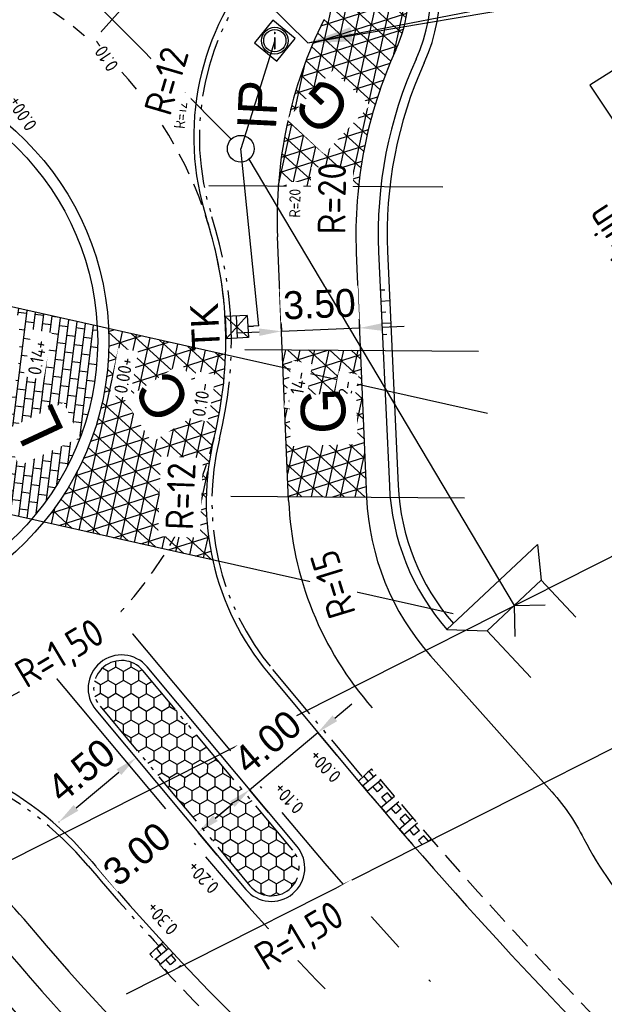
# Model space of a CAD drawing. Header units: metres. Extents: x 121793 to 127505, y 451003 to 453667.
# Tile 25 of 40: x 122195 to 122222, y 452578 to 452622. Entities that reach past the tile are written whole.
import ezdxf
from ezdxf.enums import TextEntityAlignment as Align

# ---------------------------------------------------------------- set-up
doc = ezdxf.new("R2010")
doc.units = ezdxf.units.M
doc.header["$LTSCALE"] = 4
for name, pattern in [('ONTWERPAS', [3, 2, -0.5, 0, -0.5]), ('ontwerpbestand sloot WK$0$STIPPELFIJN', [0.375, 0.25, -0.125]), ('ontwerpbestand sloot WK$0$STREEP-2X-PUNT', [1.03, 0.65, -0.1, 0.04, -0.1, 0.04, -0.1]), ('STIPPELFIJN', [0.375, 0.25, -0.125])]:
    doc.linetypes.add(name, pattern=pattern)
for name, color, linetype in [('ontwerpbestand sloot WK$0$WEG-NW-VERHARDING', 42, 'Continuous'), ('WEG-AS-ONTWERP', 2, 'ONTWERPAS'), ('WEG-NW-ARCERING18', 1, 'Continuous'), ('WEG-NW-BAND-11_22', 7, 'ontwerpbestand sloot WK$0$STREEP-2X-PUNT'), ('WEG-NW-BERM', 3, 'Continuous'), ('WEG-NW-BERMVERHARDING', 1, 'Continuous'), ('WEG-NW-BSS VOEGSTONE', 1, 'Continuous'), ('WEG-NW-DUIKER', 7, 'ontwerpbestand sloot WK$0$STIPPELFIJN'), ('WEG-NW-HOOGTE ROTONDE', 4, 'Continuous'), ('WEG-NW-MARKERING', 7, 'ontwerpbestand sloot WK$0$STIPPELFIJN'), ('WEG-NW-RIOLERING', 4, 'RIOLERING'), ('WEG-NW-RIOLERING KOLKLEIDING 125', 3, 'DRAINAGE'), ('WEG-NW-RIOLERING TEKST 1 op 200', 7, 'Continuous'), ('WEG-NW-RIOLERING TEKST 1 op 500', 7, 'Continuous'), ('WEG-NW-RIOLERING-cont', 4, 'Continuous'), ('WEG-NW-RIOLERING_CONT', 4, 'Continuous'), ('WEG-NW-RIOOL DUIKER', 4, 'Continuous'), ('WEG-NW-ROTONDEBAND', 7, 'Continuous'), ('WEG-NW-VERHARDEBERM', 42, 'STIPPELFIJN'), ('WEG-NW-VERHARDING', 42, 'Continuous'), ('WEG-NW-VERHARDINGSTYPE', 2, 'Continuous'), ('WEG-NW-WATERGANG', 5, 'Continuous'), ('WEG-XX-BEMATING25', 7, 'Continuous'), ('WEG-XX-HULPLIJNEN', 40, 'Continuous'), ('WEG-XX-PUTRAND OPHOOGTE', 7, 'Continuous'), ('WEG-XX-TEKST25', 7, 'Continuous'), ('WEG-XX-TEKST25 RADIUS', 7, 'Continuous'), ('WEG-XX-TEKST25 RADIUS 1 op 200', 7, 'Continuous')]:
    doc.layers.add(name, color=color, linetype=linetype)
doc.styles.add('25MM-500', font='provutr.shx', dxfattribs={"height": 1.25})
doc.styles.add('DIMENSIE', font='provutr.shx')
doc.styles.add('ISO', font='ISO')
doc.styles.add('ontwerpbestand sloot WK$0$35MM-500', font='provutr.shx', dxfattribs={"height": 1.75})
doc.styles.add('ontwerpbestand sloot WK$0$50MM-500', font='provutr.shx', dxfattribs={"height": 2.5})
doc.styles.add('ontwerpbestand sloot WK$0$DIMENSIE', font='provutr.shx')
doc.styles.add('STANDAARD', font='isocp2.shx')
doc.linetypes.add('DRAINAGE', pattern='A,0.4,-0.1,[202,BLOK.SHX,S=0.125,R=0,X=0,Y=0],-0.2', length=0.7)
doc.linetypes.add('RIOLERING', pattern='A,0.8,-0.4,[201,BLOK.SHX,S=0.25,R=0,X=0,Y=0],-0.2', length=1.4)
doc.dimstyles.new('ontwerpbestand sloot WK$0$WVV500', dxfattribs={"dimtxt": 1.25, "dimasz": 1, "dimexe": 0, "dimexo": 2, "dimgap": 0.5, "dimtad": 1, "dimzin": 0, "dimdsep": 46, "dimtxsty": 'ontwerpbestand sloot WK$0$DIMENSIE', "dimcen": 0, "dimdle": 1.25, "dimclrd": 256, "dimclre": 256, "dimclrt": 256, "dimaunit": 2, "dimadec": 0, "dimazin": 0, "dimtfac": 1, "dimtdec": 3, "dimtix": 1, "dimtmove": 2, "dimatfit": 3, "dimfxl": 0, "dimtolj": 1, "dimtzin": 0, "dimarcsym": 0})
doc.dimstyles.new('WVV500', dxfattribs={"dimtxt": 1.25, "dimasz": 1, "dimexe": 0, "dimexo": 2, "dimgap": 0.5, "dimtad": 1, "dimzin": 0, "dimdsep": 46, "dimtxsty": 'DIMENSIE', "dimcen": 0, "dimdle": 1.25, "dimclrd": 256, "dimclre": 256, "dimclrt": 256, "dimaunit": 2, "dimadec": 0, "dimazin": 0, "dimtfac": 1, "dimtdec": 3, "dimtix": 1, "dimtmove": 2, "dimatfit": 3, "dimfxl": 0, "dimtolj": 1, "dimtzin": 0, "dimarcsym": 0})

# ---------------------------------------------------------------- blocks, each defined once
blk = doc.blocks.new('ontwerpbestand sloot WK$0$IP-O')
at = {"layer": 'WEG-NW-RIOLERING_CONT'}
blk.add_circle((0, 0), 0.6, dxfattribs=at)
at = {"layer": 'WEG-NW-RIOLERING_CONT', "style": 'ontwerpbestand sloot WK$0$35MM-500'}
blk.add_attdef('IP', text='', height=1.75, dxfattribs=at).set_placement((0, -1.252), align=Align.TOP_CENTER)
blk = doc.blocks.new('TK-B')
at = {"layer": 'WEG-NW-RIOLERING-cont'}
for p, q in [((0.5, -1), (-0.5, 0)), ((0.5, 0), (-0.5, -1)), ((0.5, 0), (-0.5, 0)), ((-0.5, -1), (-0.5, 0)), ((0.5, -1), (0.5, 0)), ((0.5, -0.5), (-0.5, -0.5)), ((0.5, -1), (-0.5, -1)), ((0, -1), (0, -1.25))]:
    blk.add_line(p, q, dxfattribs=at)
at = {"layer": 'WEG-NW-RIOLERING-cont', "style": '25MM-500'}
blk.add_text('TK', height=1.25, dxfattribs=at).set_placement((-0.996, 0.294))
blk = doc.blocks.new('*D83')
at = {"layer": 'Defpoints', "color": 0, "linetype": 'Continuous', "transparency": 16777216}
for p in [(122208.664, 452590.302), (122210.801, 452587.753), (122207.734, 452585.183)]:
    blk.add_point(p, dxfattribs=at)
at = {"layer": 'WEG-XX-BEMATING25', "linetype": 'Continuous', "lineweight": -2, "transparency": 16777216}
for p, q in [((122209.43, 452590.945), (122210.197, 452591.587)), ((122205.598, 452587.732), (122208.664, 452590.302)), ((122209.516, 452589.286), (122208.664, 452590.302)), ((122206.45, 452586.716), (122205.598, 452587.732)), ((122204.831, 452587.09), (122204.065, 452586.448))]:
    blk.add_line(p, q, dxfattribs=at)
at = {"layer": 'WEG-XX-BEMATING25', "linetype": 'Continuous', "transparency": 16777216}
for points in [[(122209.323, 452591.072), (122209.537, 452590.817), (122208.664, 452590.302)], [(122204.724, 452587.218), (122204.938, 452586.962), (122205.598, 452587.732)]]:
    blk.add_solid(points, dxfattribs=at)
at = {"layer": 'WEG-XX-BEMATING25', "linetype": 'Continuous', "transparency": 16777216, "insert": (122206.408, 452589.88), "char_height": 1.25, "attachment_point": 5, "rotation": 39.9675, "style": 'ontwerpbestand sloot WK$0$DIMENSIE', "bg_fill": 3, "box_fill_scale": 1.1, "bg_fill_color": 256, "bg_fill_true_color": 13158600, "bg_fill_transparency": 0}
blk.add_mtext('\\A1;4.00', dxfattribs=at)
blk = doc.blocks.new('*D84')
at = {"layer": 'Defpoints', "color": 0, "linetype": 'Continuous', "transparency": 16777216}
for p in [(122205.604, 452587.738), (122207.734, 452585.183), (122205.43, 452583.262)]:
    blk.add_point(p, dxfattribs=at)
at = {"layer": 'WEG-XX-BEMATING25', "linetype": 'Continuous', "lineweight": -2, "transparency": 16777216}
for p, q in [((122206.453, 452586.719), (122205.604, 452587.738)), ((122204.068, 452586.457), (122204.836, 452587.097)), ((122204.149, 452584.798), (122203.3, 452585.817))]:
    blk.add_line(p, q, dxfattribs=at)
at = {"layer": 'WEG-XX-BEMATING25', "linetype": 'Continuous', "transparency": 16777216}
for points in [[(122204.729, 452587.225), (122204.943, 452586.969), (122205.604, 452587.738)], [(122203.961, 452586.585), (122204.175, 452586.329), (122203.3, 452585.817)]]:
    blk.add_solid(points, dxfattribs=at)
at = {"layer": 'WEG-XX-BEMATING25', "linetype": 'Continuous', "transparency": 16777216, "insert": (122200.553, 452584.849), "char_height": 1.25, "attachment_point": 5, "rotation": 39.8218, "style": 'ontwerpbestand sloot WK$0$DIMENSIE', "bg_fill": 3, "box_fill_scale": 1.1, "bg_fill_color": 256, "bg_fill_true_color": 13158600, "bg_fill_transparency": 0}
blk.add_mtext('\\A1;3.00', dxfattribs=at)
blk = doc.blocks.new('*D85')
at = {"layer": 'Defpoints', "color": 0, "linetype": 'Continuous', "transparency": 16777216}
for p in [(122200.507, 452589.167), (122201.796, 452587.62), (122198.337, 452584.736)]:
    blk.add_point(p, dxfattribs=at)
at = {"layer": 'WEG-XX-BEMATING25', "linetype": 'Continuous', "lineweight": -2, "transparency": 16777216}
for p, q in [((122200.515, 452589.156), (122200.507, 452589.167)), ((122197.816, 452586.923), (122199.738, 452588.526)), ((122197.056, 452586.272), (122197.047, 452586.283))]:
    blk.add_line(p, q, dxfattribs=at)
at = {"layer": 'WEG-XX-BEMATING25', "linetype": 'Continuous', "transparency": 16777216}
for points in [[(122199.632, 452588.654), (122199.845, 452588.398), (122200.507, 452589.167)], [(122197.709, 452587.051), (122197.922, 452586.795), (122197.047, 452586.283)]]:
    blk.add_solid(points, dxfattribs=at)
at = {"layer": 'WEG-XX-BEMATING25', "linetype": 'Continuous', "transparency": 16777216, "insert": (122198.046, 452588.602), "char_height": 1.25, "attachment_point": 5, "rotation": 39.8218, "style": 'ontwerpbestand sloot WK$0$DIMENSIE', "bg_fill": 3, "box_fill_scale": 1.1, "bg_fill_color": 256, "bg_fill_true_color": 13158600, "bg_fill_transparency": 0}
blk.add_mtext('\\A1;4.50', dxfattribs=at)
blk = doc.blocks.new('*D86')
at = {"layer": 'Defpoints', "color": 0, "linetype": 'Continuous', "transparency": 16777216}
for p in [(122210.533, 452608.468), (122207.107, 452606.642), (122210.604, 452606.789)]:
    blk.add_point(p, dxfattribs=at)
at = {"layer": 'WEG-XX-BEMATING25', "linetype": 'Continuous', "lineweight": -2, "transparency": 16777216}
for p, q in [((122207.023, 452608.64), (122207.036, 452608.321)), ((122207.036, 452608.321), (122210.533, 452608.468)), ((122210.52, 452608.787), (122210.533, 452608.468)), ((122211.532, 452608.51), (122212.532, 452608.552)), ((122206.037, 452608.279), (122205.038, 452608.237))]:
    blk.add_line(p, q, dxfattribs=at)
at = {"layer": 'WEG-XX-BEMATING25', "linetype": 'Continuous', "transparency": 16777216}
for points in [[(122206.03, 452608.445), (122206.044, 452608.112), (122207.036, 452608.321)], [(122211.525, 452608.677), (122211.539, 452608.344), (122210.533, 452608.468)]]:
    blk.add_solid(points, dxfattribs=at)
at = {"layer": 'WEG-XX-BEMATING25', "linetype": 'Continuous', "transparency": 16777216, "insert": (122208.737, 452609.536), "char_height": 1.25, "attachment_point": 5, "rotation": 2.4114, "style": 'ontwerpbestand sloot WK$0$DIMENSIE', "bg_fill": 3, "box_fill_scale": 1.1, "bg_fill_color": 256, "bg_fill_true_color": 13158600, "bg_fill_transparency": 0}
blk.add_mtext('\\A1;3.50', dxfattribs=at)
blk = doc.blocks.new('inspectieput')
blk.add_circle((0, 0), 0.6)
at = {"style": 'ISO'}
blk.add_text('i', height=0.8, dxfattribs=at).set_placement((0, 0), align=Align.MIDDLE)

msp = doc.modelspace()

# ---------------------------------------------------------------- hatches: boundary and pattern name
at = {"layer": 'WEG-NW-ARCERING18'}
h = msp.add_hatch(dxfattribs=at)
h.set_pattern_fill('NET3', color=256, scale=0.2, angle=-102.32055275, style=0)
edge = h.paths.add_edge_path()
edge.add_arc((122206.25, 452623.647), 6.5, 335.5525, 407.0717)
edge.add_line((122210.677, 452628.407), (122207.903, 452626.207))
edge.add_arc((122206.196, 452623.67), 3.058, -26.3857, 56.0658, ccw=False)
edge.add_arc((122226.84, 452613.399), 20, 153.54, 175.8495)
edge.add_line((122206.893, 452614.847), (122210.489, 452614.823))
edge.add_arc((122230.374, 452612.68), 20, 155.5525, 173.8481, ccw=False)
h.paths.add_polyline_path([(122210.576, 452607.465), (122207.071, 452607.491), (122207.357, 452600.896), (122210.853, 452600.873)])
h = msp.add_hatch(dxfattribs=at)
h.set_pattern_fill('BRICK', color=256, scale=0.06, angle=83, style=0)
h.paths.add_polyline_path([(122198.788, 452607.871, 0.013936), (122198.769, 452608.554), (122195.16, 452609.363, -0.042852), (122195.288, 452607.871, -0.239627), (122191.693, 452600.801), (122195.819, 452599.876, 0.179669)])
h = msp.add_hatch(dxfattribs=at)
h.set_pattern_fill('NET3', color=256, scale=0.2, angle=-102.3206, style=0)
h.set_pattern_definition([(257.6794, (122196.36907, 452598.0545), (0.620375, -0.135497), []), (317.6794, (122196.36907, 452598.0545), (0.42753, 0.469512), []), (17.6794, (122196.36907, 452598.0545), (-0.192844, 0.60501), [])])
h.paths.add_polyline_path([(122204.01, 452603.547, 0.052257), (122204.527, 452607.263), (122199.275, 452608.44, -0.01116), (122199.288, 452607.871, -0.174298), (122196.369, 452599.753), (122203.946, 452598.055, -0.115963)])
at = {"layer": 'WEG-NW-BERMVERHARDING'}
h = msp.add_hatch(dxfattribs=at)
h.set_pattern_fill('BOX', color=256, scale=0.05, angle=130.306375, style=0)
h.paths.add_polyline_path([(122211.067, 452588.681), (122210.494, 452588.119, 0.004919), (122213.045, 452585.122), (122213.781, 452585.495, -0.005254)])
h = msp.add_hatch(dxfattribs=at)
h.set_pattern_fill('BOX', color=256, scale=0.05, angle=130.3064, style=0)
h.set_pattern_definition([(220.306, (122201.1222, 452579.499), (0.8215, -0.9685), []), (220.306, (122200.9168, 452579.7412), (0.8215, -0.9685), []), (130.306, (122201.1222, 452579.499), (-0.9685, -0.8215), [-0.3175, 0.3175]), (130.306, (122200.8801, 452579.2937), (-0.9685, -0.8215), [-0.3175, 0.3175]), (130.306, (122200.638, 452579.0883), (-0.9685, -0.82153), [0.3175, -0.3175]), (130.306, (122200.3958, 452578.8829), (-0.9685, -0.82153), [0.3175, -0.3175]), (220.306, (122200.7114, 452579.9833), (0.8215, -0.9685), [0.3175, -0.3175]), (220.306, (122200.506, 452580.2254), (0.8215, -0.9685), [0.3175, -0.3175])])
h.paths.add_polyline_path([(122201.711, 452580.896), (122201.122, 452580.354, 0.002695), (122201.918, 452579.499), (122202.663, 452579.875, -0.003244)])
at = {"layer": 'WEG-NW-BSS VOEGSTONE'}
h = msp.add_hatch(dxfattribs=at)
h.set_pattern_fill('HONEY', color=256, scale=0.125, angle=89.9147)
h.set_pattern_definition([(89.9146793, (155312.22977, 471396.90353), (-0.3428169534, 0.5958236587), [0.396875, -0.79375]), (209.9146793, (155312.22977, 471396.90353), (-0.344589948, -0.59480002), [0.396875, -0.79375]), (149.9146793, (155312.22977, 471396.90353), (-0.6874069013, 0.0010236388), [-0.79375, 0.396875])])
edge = h.paths.add_edge_path()
edge.add_arc((122206.582, 452584.222), 1.25, 219.8218, 399.8218)
edge.add_line((122207.542, 452585.023), (122200.818, 452593.087))
edge.add_arc((122199.858, 452592.287), 1.25, 39.8218, 219.8218)
edge.add_line((122198.898, 452591.486), (122205.622, 452583.422))

# ---------------------------------------------------------------- linework, layer by layer
at = {"layer": 'ontwerpbestand sloot WK$0$WEG-NW-VERHARDING', "flags": 128}
msp.add_lwpolyline([(122207.734, 452585.183), (122201.01, 452593.247, 1), (122198.706, 452591.326), (122205.43, 452583.262, 1), (122207.734, 452585.183, -2.135827)], format="xyb", dxfattribs=at)
at = {"layer": 'WEG-AS-ONTWERP'}
msp.add_line((122198.523, 452621.301), (122216.979, 452641.982), dxfattribs=at)
at = {"layer": 'WEG-NW-BAND-11_22'}
msp.add_lwpolyline([(122206.333, 452624.871, 0.26588), (122203.913, 452613.454, -0.139266), (122204.253, 452603.486, 0.238809), (122206.634, 452593.138), (122210.644, 452588.329)], format="xyb", dxfattribs=at)
at = {"layer": 'WEG-NW-BERM', "flags": 128}
for points in [[(122214.45, 452594.929), (122218.521, 452598.752)], [(122218.521, 452598.752), (122218.687, 452597.141)], [(122214.45, 452594.929), (122216.269, 452594.87)]]:
    msp.add_lwpolyline(points, dxfattribs=at)
at = {"layer": 'WEG-NW-BERM'}
for centre, radius, start, end in [((122206.25, 452623.647), 7.5, 335.5525, 31.6663), ((122206.25, 452623.647), 7.9, 335.5525, 31.6663), ((122187.034, 452574.875), 11, 39.8218, 90.861), ((122275.008, 452648.178), 103.511, 219.79979, 233.50572), ((122275.327, 452648.559), 108.5, 219.82177, 233.48932)]:
    msp.add_arc(centre, radius, start, end, dxfattribs=at)
at = {"layer": 'WEG-NW-DUIKER', "linetype": 'ByBlock', "flags": 128}
msp.add_lwpolyline([(122207.65, 452621.465), (122206.64, 452622.283), (122205.822, 452621.273), (122206.832, 452620.455), (122207.65, 452621.465)], dxfattribs=at)
at = {"layer": 'WEG-NW-DUIKER', "linetype": 'ByBlock'}
msp.add_circle((122206.736, 452621.369, -0.562), 0.5, dxfattribs=at)
at = {"layer": 'WEG-NW-MARKERING'}
for start, end in [(0.7929, 80.7839), (272.0749, 346.0971)]:
    msp.add_arc((122186.538, 452607.871), 18, start, end, dxfattribs=at)
at = {"layer": 'WEG-NW-RIOLERING KOLKLEIDING 125', "ltscale": 0.75}
msp.add_lwpolyline([(122213.643, 452631.938), (122214.031, 452631.622), (122206.346, 452623.106), (122208.223, 452621.271)], dxfattribs=at)
at = {"layer": 'WEG-NW-RIOOL DUIKER', "elevation": 110, "flags": 128}
msp.add_lwpolyline([(122194.752, 452627.042), (122204.784, 452616.942)], dxfattribs=at)
at = {"layer": 'WEG-NW-RIOOL DUIKER', "flags": 128}
for points in [[(122206.736, 452621.369), (122205.207, 452616.516)], [(122217.478, 452596.005), (122218.867, 452596.035)], [(122217.478, 452596.005), (122217.508, 452594.617)]]:
    msp.add_lwpolyline(points, dxfattribs=at)
at = {"layer": 'WEG-NW-ROTONDEBAND'}
msp.add_circle((122186.538, 452607.871), 12.25, dxfattribs=at)
at = {"layer": 'WEG-NW-VERHARDEBERM', "flags": 128}
msp.add_lwpolyline([(122240.764, 452559.89), (122241.012, 452560.651), (122238.776, 452561.381, -0.048936), (122211.067, 452588.681), (122210.494, 452588.119)], format="xyb", dxfattribs=at)
at = {"layer": 'WEG-NW-VERHARDING', "linetype": 'Continuous'}
msp.add_line((122207.356, 452600.726), (122206.858, 452612.558), dxfattribs=at)
at = {"layer": 'WEG-NW-VERHARDING'}
msp.add_line((122206.442, 452592.978), (122210.452, 452588.169), dxfattribs=at)
msp.add_lwpolyline([(122222.005, 452617.666), (122223.286, 452618.478), (122222.164, 452620.195), (122220.864, 452619.365)], close=True, dxfattribs=at)
at = {"layer": 'WEG-NW-VERHARDING', "linetype": 'Continuous', "flags": 128}
msp.add_lwpolyline([(122210.391, 452611.839), (122210.853, 452600.873, 0.172018), (122213.724, 452593.744), (122219.046, 452587.771, -0.068452), (122220.603, 452585.534, 0.075275), (122223.217, 452581.883)], format="xyb", dxfattribs=at)
at = {"layer": 'WEG-NW-VERHARDING'}
msp.add_circle((122186.538, 452607.871), 12.75, dxfattribs=at)
at = {"layer": 'WEG-NW-VERHARDING', "linetype": 'Continuous'}
for centre, radius, start, end in [((122206.25, 452623.647), 6.5, 335.5525, 47.0717), ((122215.1, 452617.048), 12, 138.2534, 197.8106), ((122226.84, 452613.399), 20, 153.54, 182.4114), ((122230.374, 452612.68), 20, 155.5525, 182.4114), ((122222.343, 452601.357), 15, 182.4114, 221.5127), ((122364.06, 452716.249), 200, 219.82177, 233.48932), ((122280.868, 452653.769), 107.593, 220.06316, 234.88857)]:
    msp.add_arc(centre, radius, start, end, dxfattribs=at)
at = {"layer": 'WEG-NW-VERHARDING'}
for centre, radius, start, end in [((122186.538, 452607.871), 18, 346.0971, 17.8106), ((122215.659, 452600.663), 12, 166.0971, 219.8218), ((122187.034, 452574.875), 15, 39.8218, 90.861)]:
    msp.add_arc(centre, radius, start, end, dxfattribs=at)
at = {"layer": 'WEG-NW-WATERGANG', "flags": 128}
for points in [[(122216.269, 452594.87), (122218.687, 452597.141)], [(122218.687, 452597.141), (122220.239, 452595.484)], [(122216.269, 452594.87), (122218.222, 452592.78)]]:
    msp.add_lwpolyline(points, dxfattribs=at)
at = {"layer": 'WEG-XX-HULPLIJNEN', "flags": 128}
for points in [[(122216.275, 452604.629), (122147.977, 452619.941)], [(122203.782, 452614.867), (122214.272, 452614.799)], [(122205.387, 452607.502), (122215.877, 452607.434)], [(122204.758, 452600.913), (122215.248, 452600.845)], [(122194.819, 452584.55), (122225.484, 452600.048)], [(122200.083, 452578.571), (122230.748, 452594.07)]]:
    msp.add_lwpolyline(points, dxfattribs=at)

# ---------------------------------------------------------------- block references
ref = msp.add_blockref('ontwerpbestand sloot WK$0$IP-O', (122205.207, 452616.516, 110), dxfattribs=dict(rotation=87.1389655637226))
ref.add_attrib('IP', 'IP', dxfattribs={"layer": 'WEG-NW-RIOLERING_CONT', "height": 1.75, "rotation": 87.139, "style": 'ontwerpbestand sloot WK$0$35MM-500'}).set_placement((122205.09, 452618.523, 110), align=Align.TOP_CENTER)
at = {"layer": 'WEG-NW-RIOLERING', "rotation": 92.77613391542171}
msp.add_blockref('TK-B', (122204.527, 452608.485), dxfattribs=at)
at = {"layer": 'WEG-XX-PUTRAND OPHOOGTE'}
msp.add_blockref('inspectieput', (122206.736, 452621.369, -0.562), dxfattribs=at)

# ---------------------------------------------------------------- leaders
at = {"layer": 'WEG-NW-RIOLERING TEKST 1 op 200', "annotation_type": 0, "has_hookline": 1, "hookline_direction": 1, "text_width": 7.437, "horizontal_direction": (-0.515512, 0.856882, 0)}
msp.add_leader([(122208.223, 452621.271), (122246.466, 452627.751), (122246.981, 452626.894)], dimstyle='WVV500', override={"dimasz": 1}, dxfattribs=at)

# ---------------------------------------------------------------- next in the draw order: texts
at = {"layer": 'WEG-NW-HOOGTE ROTONDE', "char_height": 0.6, "width": 1.82918, "attachment_point": 1, "rotation": 123.7069, "style": 'STANDAARD', "bg_fill": 3, "box_fill_scale": 1.25, "bg_fill_color": 256, "bg_fill_transparency": 0}
for s, insert in [('0.10-', (122199.26, 452619.913)), ('0.00+', (122195.606, 452617.248))]:
    msp.add_mtext(s, dxfattribs=dict(at, insert=insert))
at = {"layer": 'WEG-NW-VERHARDINGSTYPE', "insert": (122208.928, 452616.985), "char_height": 2, "width": 1.28013, "attachment_point": 1, "rotation": 136.847, "style": 'ontwerpbestand sloot WK$0$50MM-500', "bg_fill": 3, "box_fill_scale": 1.25, "bg_fill_color": 256, "bg_fill_transparency": 0}
msp.add_mtext('G', dxfattribs=at)
at = {"layer": 'WEG-XX-TEKST25 RADIUS 1 op 200', "char_height": 0.5, "attachment_point": 1, "style": 'STANDAARD', "bg_fill": 3, "box_fill_scale": 1.25, "bg_fill_color": 256, "bg_fill_transparency": 0}
for s, insert, width, rotation in [('R=12', (122202.198, 452617.446), 1.50359, 84.3936), ('R=20', (122207.381, 452613.427), 1.47672, 89.5327), ('R=15', (122209.188, 452595.307), 1.39418, 106.997), ('R=1,50', (122197.524, 452594.191), 1.21318, 30.8234), ('R=1,50', (122205.682, 452580.654), 1.74183, 30.8234)]:
    msp.add_mtext(s, dxfattribs=dict(at, insert=insert, width=width, rotation=rotation))

# ---------------------------------------------------------------- next in the draw order: linework, layer by layer
at = {"layer": 'WEG-AS-ONTWERP'}
for points in [[(122199.668, 452595.559), (122207.05, 452586.707, 0.059707), (122241.663, 452554.038), (122268.664, 452534.05), (122293.926, 452516.55)], [(122196.708, 452593.02), (122203.627, 452584.722, 0.059707), (122220.933, 452568.388), (122268.195, 452533.402), (122293.47, 452515.892)]]:
    msp.add_lwpolyline(points, format="xyb", dxfattribs=at)
at = {"layer": 'WEG-NW-BAND-11_22'}
msp.add_lwpolyline([(122164.983, 452593.246, -0.264835), (122176.595, 452592.568, 0.148882), (122186.812, 452589.624, -0.226457), (122198.362, 452584.321, 0.011101), (122201.527, 452580.727)], format="xyb", dxfattribs=at)
at = {"layer": 'WEG-NW-VERHARDEBERM', "flags": 128}
msp.add_lwpolyline([(122602.28, 452383.594), (122602.249, 452382.795), (122599.265, 452382.912), (122596.413, 452383.035), (122588.549, 452383.427), (122580.686, 452383.898), (122574.394, 452384.363), (122568.107, 452384.901), (122564.675, 452385.252), (122561.249, 452385.675), (122557.837, 452386.171), (122533.075, 452390.106), (122529.292, 452390.786, -0.012588), (122514.98, 452393.997, -0.03183), (122477.129, 452406.182, -0.009334), (122457.919, 452414.406), (122451.66, 452417.277), (122445.444, 452420.245), (122436.607, 452424.594), (122429.915, 452427.942), (122423.259, 452431.374), (122417.21, 452434.662), (122393.433, 452448.077), (122385.123, 452452.857), (122369.088, 452462.336), (122353.179, 452472.03), (122344.897, 452477.216), (122322.563, 452491.454), (122311.155, 452498.905), (122299.799, 452506.433), (122292.763, 452511.182), (122291.087, 452512.334), (122265.746, 452529.99, -0.01077), (122243.481, 452546.625), (122218.508, 452565.111, -0.05349), (122201.122, 452580.354), (122201.711, 452580.896)], format="xyb", dxfattribs=at)
at = {"layer": 'WEG-NW-WATERGANG'}
msp.add_lwpolyline([(122150.925, 452582.015), (122156.949, 452585.414, -0.060483), (122159.176, 452586.337), (122168.46, 452588.927, -0.206624), (122173.748, 452588.157, 0.155959), (122186.891, 452584.374, -0.221753), (122194.22, 452581.089, 0.057951), (122212.528, 452563.723), (122214.644, 452562.219), (122213.751, 452561.014), (122211.665, 452562.558, -0.059917), (122193.068, 452580.127, 0.220887), (122186.913, 452582.874, -0.08018), (122172.917, 452586.908, 0.203122), (122168.863, 452587.483), (122159.755, 452584.941, 0.060483), (122157.528, 452584.018), (122151.7, 452580.73)], format="xyb", dxfattribs=at)
at = {"layer": 'WEG-XX-HULPLIJNEN', "flags": 128}
msp.add_lwpolyline([(122214.744, 452595.634), (122146.445, 452610.945)], dxfattribs=at)

# ---------------------------------------------------------------- next in the draw order: texts
at = {"layer": 'WEG-XX-TEKST25 RADIUS', "insert": (122200.846, 452618.283), "char_height": 1.25, "width": 2.95179, "attachment_point": 1, "rotation": 73.6834, "style": 'STANDAARD', "bg_fill": 3, "box_fill_scale": 1.25, "bg_fill_color": 256, "bg_fill_transparency": 0}
msp.add_mtext('R=12', dxfattribs=at)

# ---------------------------------------------------------------- next in the draw order: leaders
at = {"layer": 'WEG-NW-RIOLERING TEKST 1 op 500', "annotation_type": 0, "has_hookline": 1, "hookline_direction": 1, "text_width": 16.668, "horizontal_direction": (-0.515512, 0.856882, 0)}
msp.add_leader([(122208.223, 452621.271), (122245.95, 452628.608), (122246.981, 452626.894)], dimstyle='WVV500', override={"dimasz": 2}, dxfattribs=at)

# ---------------------------------------------------------------- next in the draw order: texts
at = {"layer": 'WEG-NW-HOOGTE ROTONDE', "char_height": 0.6, "attachment_point": 1, "style": 'STANDAARD', "bg_fill": 3, "box_fill_scale": 1.25, "bg_fill_color": 256, "bg_fill_transparency": 0}
for s, insert, width, rotation in [('0.14+', (122195.645, 452606.424), 1.82918, 79.8642), ('0.00+', (122199.509, 452605.592), 1.82918, 79.8642), ('0.14-', (122207.322, 452605.024), 1.82918, 79.8642), ('0.10-', (122203.009, 452604.549), 1.82918, 79.8642), ('0.22-', (122209.407, 452604.548), 1.82918, 79.8642), ('0.00+', (122209.335, 452587.988), 1.80265, 134.4291), ('0.20+', (122203.862, 452583.002), 1.80265, 134.4291), ('0.30+', (122202.011, 452581.145), 1.78778, 133.2682)]:
    msp.add_mtext(s, dxfattribs=dict(at, insert=insert, width=width, rotation=rotation))
at = {"layer": 'WEG-NW-VERHARDINGSTYPE', "insert": (122195.514, 452602.95), "char_height": 2, "width": 0.72284, "attachment_point": 1, "rotation": 114.9762, "style": 'ontwerpbestand sloot WK$0$50MM-500', "bg_fill": 3, "box_fill_scale": 1.25, "bg_fill_color": 256, "bg_fill_transparency": 0}
msp.add_mtext('L', dxfattribs=at)
at = {"layer": 'WEG-XX-TEKST25', "insert": (122221.901, 452614.334), "char_height": 1.25, "attachment_point": 9, "rotation": 123.1075, "style": 'STANDAARD', "bg_fill": 2}
msp.add_mtext('speeltuin', dxfattribs=at)
at = {"layer": 'WEG-XX-TEKST25 RADIUS', "char_height": 1.25, "attachment_point": 1, "style": 'STANDAARD', "bg_fill": 3, "box_fill_scale": 1.25, "bg_fill_color": 256, "bg_fill_transparency": 0}
for s, insert, width, rotation in [('R=20', (122208.656, 452612.677), 2.69849, 89.5327), ('R=15', (122209.188, 452595.307), 3.43847, 106.997), ('R=1,50', (122194.936, 452593.339), 5.10023, 30.8234)]:
    msp.add_mtext(s, dxfattribs=dict(at, insert=insert, width=width, rotation=rotation))
at = {"layer": 'WEG-XX-TEKST25 RADIUS 1 op 200', "insert": (122202.758, 452600.512), "char_height": 0.5, "width": 1.37661, "attachment_point": 1, "rotation": 87.8071, "style": 'STANDAARD', "bg_fill": 3, "box_fill_scale": 1.25, "bg_fill_color": 256, "bg_fill_transparency": 0}
msp.add_mtext('R=12', dxfattribs=at)

# ---------------------------------------------------------------- next in the draw order: texts
at = {"layer": 'WEG-NW-HOOGTE ROTONDE', "insert": (122207.668, 452586.586), "char_height": 0.6, "width": 1.80265, "attachment_point": 1, "rotation": 134.4291, "style": 'STANDAARD', "bg_fill": 3, "box_fill_scale": 1.25, "bg_fill_color": 256, "bg_fill_transparency": 0}
msp.add_mtext('0.10+', dxfattribs=at)
at = {"layer": 'WEG-NW-VERHARDINGSTYPE', "char_height": 2, "width": 1.28013, "attachment_point": 1, "style": 'ontwerpbestand sloot WK$0$50MM-500', "bg_fill": 3, "box_fill_scale": 1.25, "bg_fill_color": 256, "bg_fill_transparency": 0}
for s, insert, rotation in [('C', (122201.379, 452604.029), 122.4423), ('G', (122207.937, 452603.678), 91.8668)]:
    msp.add_mtext(s, dxfattribs=dict(at, insert=insert, rotation=rotation))
at = {"layer": 'WEG-XX-TEKST25 RADIUS', "insert": (122201.821, 452599.425), "char_height": 1.25, "width": 2.95179, "attachment_point": 1, "rotation": 87.8071, "style": 'STANDAARD', "bg_fill": 3, "box_fill_scale": 1.25, "bg_fill_color": 256, "bg_fill_transparency": 0}
msp.add_mtext('R=12', dxfattribs=at)

# ---------------------------------------------------------------- next in the draw order: dimensions: what is measured, and where the dimension line sits
at = {"layer": 'WEG-XX-BEMATING25', "linetype": 'Continuous'}
dim = msp.add_aligned_dim(p1=(122207.107, 452606.642), p2=(122210.604, 452606.789), distance=1.681, dimstyle='ontwerpbestand sloot WK$0$WVV500', override={"dimtfill": 1}, dxfattribs=at)
dim.commit()
dim.dimension.update_dxf_attribs({"geometry": '*D86', "text_midpoint": (122208.737, 452609.536)})

# ---------------------------------------------------------------- next in the draw order: linework, layer by layer
at = {"layer": 'WEG-NW-BERM'}
for p, q in [((122211.469, 452610.177), (122211.669, 452610.186)), ((122211.492, 452609.677), (122211.892, 452609.696)), ((122211.515, 452609.178), (122211.715, 452609.187)), ((122211.538, 452608.679), (122211.938, 452608.697)), ((122211.561, 452608.179), (122211.761, 452608.188))]:
    msp.add_line(p, q, dxfattribs=at)
at = {"layer": 'WEG-NW-BERM', "flags": 128}
for points in [[(122213.077, 452620.543, 0.117734), (122211.391, 452611.881), (122211.874, 452601.388, 0.170358), (122214.45, 452594.929)], [(122213.441, 452620.378, 0.117723), (122211.79, 452611.898), (122212.273, 452601.405, 0.170377), (122214.751, 452595.192, 0.170377)]]:
    msp.add_lwpolyline(points, format="xyb", dxfattribs=at)
at = {"layer": 'WEG-NW-RIOLERING KOLKLEIDING 125', "ltscale": 0.75}
for points in [[(122206.026, 452608.558), (122205.207, 452616.516)], [(122206.026, 452608.558), (122205.526, 452608.534)]]:
    msp.add_lwpolyline(points, dxfattribs=at)
at = {"layer": 'WEG-NW-RIOOL DUIKER', "elevation": 110, "flags": 128}
msp.add_lwpolyline([(122205.574, 452616.042), (122217.478, 452596.005)], dxfattribs=at)

# ---------------------------------------------------------------- next in the draw order: dimensions: what is measured, and where the dimension line sits
at = {"layer": 'WEG-XX-BEMATING25', "linetype": 'Continuous'}
dim = msp.add_aligned_dim(p1=(122207.734, 452585.183), p2=(122210.801, 452587.753), distance=3.326, dimstyle='ontwerpbestand sloot WK$0$WVV500', override={"dimtfill": 1}, dxfattribs=at)
dim.commit()
dim.dimension.update_dxf_attribs({"geometry": '*D83', "text_midpoint": (122206.408, 452589.88)})

# ---------------------------------------------------------------- next in the draw order: dimensions: what is measured, and where the dimension line sits
dim = msp.add_linear_dim(base=(122205.604, 452587.738), p1=(122205.43, 452583.262), p2=(122207.734, 452585.183), angle=39.8218, dimstyle='ontwerpbestand sloot WK$0$WVV500', override={"dimtfill": 1}, dxfattribs=at)
dim.commit()
dim.dimension.update_dxf_attribs({"geometry": '*D84', "text_midpoint": (122200.553, 452584.849), "dimtype": 161})

# ---------------------------------------------------------------- next in the draw order: texts
at = {"layer": 'WEG-XX-TEKST25 RADIUS', "insert": (122205.682, 452580.654), "char_height": 1.25, "width": 5.10023, "attachment_point": 1, "rotation": 30.8234, "style": 'STANDAARD', "bg_fill": 3, "box_fill_scale": 1.25, "bg_fill_color": 256, "bg_fill_transparency": 0}
msp.add_mtext('R=1,50', dxfattribs=at)

# ---------------------------------------------------------------- next in the draw order: dimensions: what is measured, and where the dimension line sits
at = {"layer": 'WEG-XX-BEMATING25', "linetype": 'Continuous'}
dim = msp.add_aligned_dim(p1=(122198.337, 452584.736), p2=(122201.796, 452587.62), distance=2.014, dimstyle='ontwerpbestand sloot WK$0$WVV500', override={"dimtfill": 1}, dxfattribs=at)
dim.commit()
dim.dimension.update_dxf_attribs({"geometry": '*D85', "text_midpoint": (122198.046, 452588.602)})

# ---------------------------------------------------------------- next in the draw order: linework, layer by layer
at = {"layer": 'WEG-NW-BAND-11_22'}
msp.add_lwpolyline([(122207.542, 452585.023), (122200.818, 452593.087, 1), (122198.898, 452591.486), (122205.622, 452583.422, 1)], format="xyb", close=True, dxfattribs=at)

doc.saveas('drawing.dxf')
